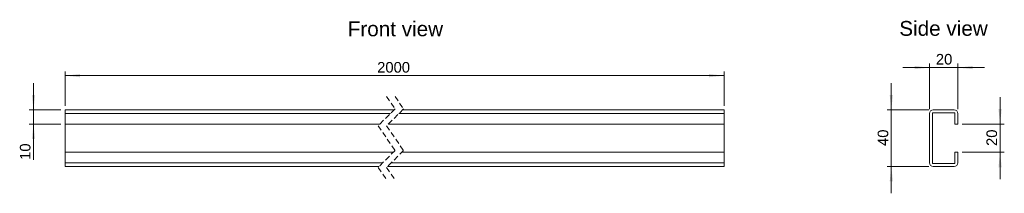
# Model space of a CAD drawing. Header units: millimetres. Extents: x 77 to 775, y 334 to 457.
import ezdxf

# ---------------------------------------------------------------- set-up
doc = ezdxf.new("R2010")
doc.units = ezdxf.units.MM
doc.header["$LTSCALE"] = 3
doc.linetypes.add('HIDDEN', pattern=[1.905, 1.27, -0.635])
doc.layers.add('FORMAT', color=7, linetype='Continuous')
doc.styles.get("Standard").update_dxf_attribs({"font": 'arial.ttf'})

msp = doc.modelspace()

# ---------------------------------------------------------------- linework, layer by layer
at = {"color": 7, "linetype": 'HIDDEN', "lineweight": 0}
for p, q in [((337.1, 402.36), (343.1, 393.6)), ((343.1, 402.36), (349.1, 393.6)), ((343.1, 393.6), (331.1, 381.6)), ((349.1, 393.6), (337.1, 381.6)), ((331.1, 381.6), (343.1, 364.08)), ((337.1, 381.6), (349.1, 364.08)), ((343.1, 364.08), (331.1, 352.08)), ((349.1, 364.08), (337.1, 352.08)), ((331.1, 352.08), (337.1, 343.31)), ((337.1, 352.08), (343.1, 343.31))]:
    msp.add_line(p, q, dxfattribs=at)
at = {"color": 7, "linetype": 'Continuous', "lineweight": 0}
for p, q in [((342.34, 392.84), (108.98, 392.84)), ((108.98, 392.84), (108.98, 390.34)), ((576.52, 392.84), (348.34, 392.84)), ((576.52, 392.84), (576.52, 390.34)), ((724.8, 392.84), (739.8, 392.84)), ((108.98, 390.34), (108.98, 382.84)), ((108.98, 390.34), (339.84, 390.34)), ((345.84, 390.34), (576.52, 390.34)), ((576.52, 390.34), (576.52, 382.84)), ((722.3, 355.34), (722.3, 390.34)), ((724.3, 390.34), (724.3, 355.34)), ((739.8, 390.84), (724.8, 390.84)), ((740.3, 382.84), (740.3, 390.34)), ((742.3, 390.34), (742.3, 382.84)), ((108.98, 382.84), (332.34, 382.84)), ((108.98, 382.84), (108.98, 362.84)), ((338.34, 382.84), (576.52, 382.84)), ((576.52, 362.84), (576.52, 382.84)), ((742.3, 382.84), (740.3, 382.84)), ((108.98, 362.84), (108.98, 355.34)), ((341.86, 362.84), (108.98, 362.84)), ((576.52, 362.84), (347.86, 362.84)), ((576.52, 362.84), (576.52, 355.34)), ((740.3, 355.34), (740.3, 362.84)), ((740.3, 362.84), (742.3, 362.84)), ((742.3, 362.84), (742.3, 355.34)), ((334.36, 355.34), (108.98, 355.34)), ((108.98, 355.34), (108.98, 352.84)), ((331.86, 352.84), (108.98, 352.84)), ((576.52, 352.84), (337.86, 352.84)), ((576.52, 355.34), (340.36, 355.34)), ((576.52, 355.34), (576.52, 352.84)), ((724.8, 354.84), (739.8, 354.84)), ((739.8, 352.84), (724.8, 352.84))]:
    msp.add_line(p, q, dxfattribs=at)
for centre, radius, start, end in [((724.8, 390.34), 2.5, 90, 180), ((739.8, 390.34), 2.5, 0, 90), ((724.8, 390.34), 0.5, 90, 180), ((739.8, 390.34), 0.5, 0, 90), ((724.8, 355.34), 2.5, 180, 270), ((724.8, 355.34), 0.5, 180, 270), ((739.8, 355.34), 0.5, 270, 0), ((739.8, 355.34), 2.5, 270, 0)]:
    msp.add_arc(centre, radius, start, end, dxfattribs=at)
at = {"layer": 'FORMAT', "color": 7, "lineweight": 0}
for p, q in [((108.98, 395.84), (108.98, 420.14)), ((576.52, 395.84), (576.52, 420.14)), ((722.3, 422.84), (703.25, 422.84)), ((722.3, 393.34), (722.3, 425.84)), ((742.3, 422.84), (722.3, 422.84)), ((742.3, 393.34), (742.3, 425.84)), ((742.3, 422.84), (761.35, 422.84)), ((108.98, 417.14), (576.52, 417.14)), ((86.63, 392.84), (86.63, 411.89)), ((695.14, 392.84), (695.14, 411.89)), ((772.3, 382.84), (772.3, 401.89)), ((105.98, 392.84), (83.63, 392.84)), ((86.63, 382.84), (86.63, 392.84)), ((721.8, 392.84), (692.14, 392.84)), ((695.14, 392.84), (695.14, 352.84)), ((105.98, 382.84), (83.63, 382.84)), ((86.63, 382.84), (86.63, 357.45)), ((745.3, 382.84), (775.3, 382.84)), ((772.3, 382.84), (772.3, 362.84)), ((745.3, 362.84), (775.3, 362.84)), ((772.3, 362.84), (772.3, 343.79)), ((721.8, 352.84), (692.14, 352.84)), ((695.14, 352.84), (695.14, 333.79))]:
    msp.add_line(p, q, dxfattribs=at)
for points in [[(722.3, 422.84), (711.63, 423.98), (711.63, 421.7)], [(742.3, 422.84), (752.97, 421.7), (752.97, 423.98)], [(108.98, 417.14), (119.65, 415.99), (119.65, 418.28)], [(576.52, 417.14), (565.85, 418.28), (565.85, 415.99)], [(86.63, 392.84), (87.78, 403.51), (85.49, 403.51)], [(695.14, 392.84), (696.28, 403.51), (693.99, 403.51)], [(772.3, 382.84), (773.44, 393.51), (771.16, 393.51)], [(86.63, 382.84), (85.49, 372.17), (87.78, 372.17)], [(772.3, 362.84), (771.16, 352.17), (773.44, 352.17)], [(695.14, 352.84), (693.99, 342.17), (696.28, 342.17)]]:
    msp.add_solid(points, dxfattribs=at)

# ---------------------------------------------------------------- texts
at = {"layer": 'FORMAT', "color": 7, "linetype": 'Continuous', "lineweight": 0}
for s, p in [('Front view', (309.53, 445.03)), ('Side view', (700.79, 445.36))]:
    msp.add_text(s, height=10.5, dxfattribs=at).set_placement(p)
at = {"layer": 'FORMAT', "color": 7, "lineweight": 0, "char_height": 7.5, "attachment_point": 1}
for s, insert in [('2000', (330.41, 426.8)), ('20', (726.76, 432.51))]:
    msp.add_mtext(s, dxfattribs=dict(at, insert=insert))
at = {"layer": 'FORMAT', "color": 7, "lineweight": 0, "char_height": 7.5, "attachment_point": 1, "rotation": 90}
for s, insert in [('40', (685.47, 367.3)), ('20', (762.63, 367.3)), ('10', (76.97, 357.45))]:
    msp.add_mtext(s, dxfattribs=dict(at, insert=insert))

doc.saveas('drawing.dxf')
